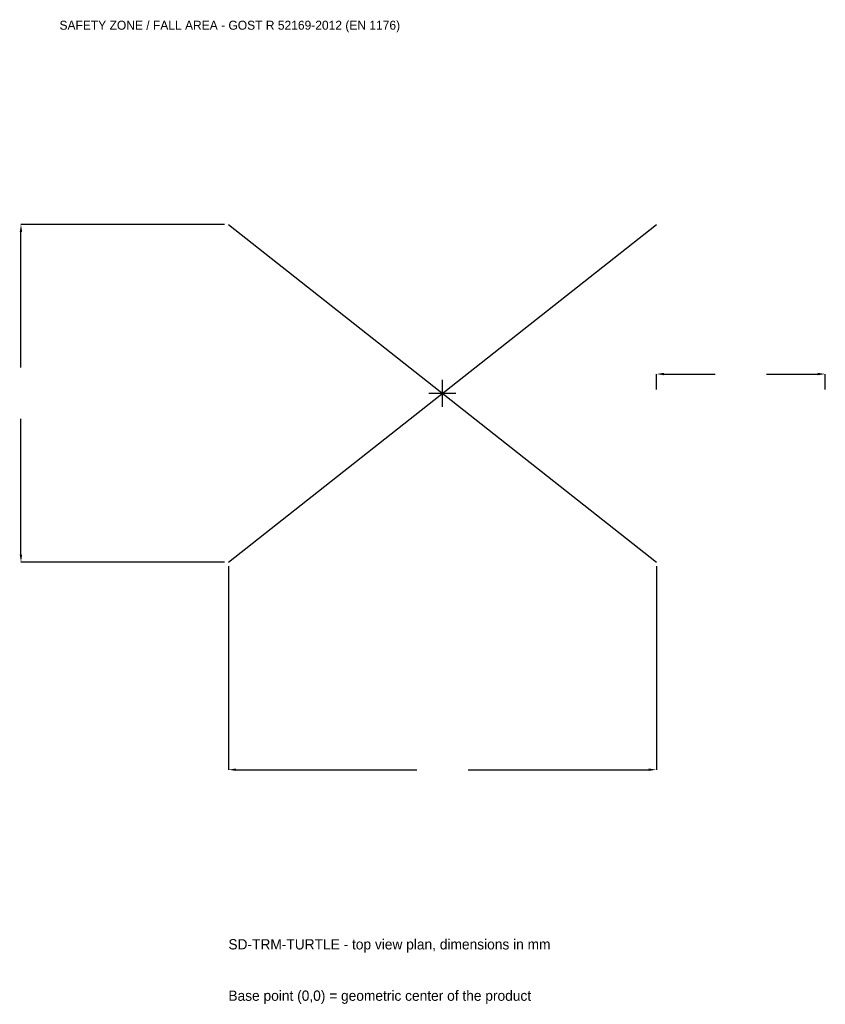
# Model space of a CAD drawing. Extents: x -3753 to 3400, y -5425 to 3317.
import ezdxf

# ---------------------------------------------------------------- set-up
doc = ezdxf.new("R2010")
doc.units = 0
for name, color, linetype in [('GP_MAF_zona_bezopasnosti', 1, 'Continuous'), ('ZSK_DANNYE', 3, 'Continuous'), ('ZSK_KONTUR', 7, 'Continuous'), ('ZSK_RAZMERY', 8, 'Continuous')]:
    doc.layers.add(name, color=color, linetype=linetype)
doc.dimstyles.new('ORION', dxfattribs={"dimtxt": 114, "dimasz": 68.4, "dimexe": 1.25, "dimexo": 34.2, "dimtad": 1, "dimcen": 2.5, "dimazin": 3, "dimtfac": 1, "dimtmove": 0, "dimatfit": 3})

# ---------------------------------------------------------------- blocks, each defined once
blk = doc.blocks.new('_CLOSEDFILLED')
at = {"color": 0, "linetype": 'BYBLOCK'}
blk.add_solid([(-1, 0.16), (0, 0), (-1, -0.16)], dxfattribs=at)
blk = doc.blocks.new('*D1')
for p, q in [((-1900, -1534.2), (-1900, -3342)), ((1900, -1534.2), (1900, -3342)), ((-1831.6, -3342), (-228, -3342)), ((228, -3342), (1831.6, -3342))]:
    blk.add_line(p, q)
at = {"layer": 'Defpoints'}
for p in [(-1900, -1500), (1900, -1500), (-1900, -3342)]:
    blk.add_point(p, dxfattribs=at)
at = {"layer": 'ZSK_RAZMERY', "xscale": 68.39999999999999, "yscale": 68.39999999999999, "rotation": 180}
blk.add_blockref('_CLOSEDFILLED', (-1900, -3342), dxfattribs=at)
at = {"layer": 'ZSK_RAZMERY', "xscale": 68.39999999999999, "yscale": 68.39999999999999}
blk.add_blockref('_CLOSEDFILLED', (1900, -3342), dxfattribs=at)
blk = doc.blocks.new('*D2')
for p, q in [((-1934.2, 1500), (-3742, 1500)), ((-3742, 228), (-3742, 1431.6)), ((-3742, -1431.6), (-3742, -228)), ((-1934.2, -1500), (-3742, -1500))]:
    blk.add_line(p, q)
at = {"layer": 'Defpoints'}
for p in [(-1900, 1500), (-3742, -1500), (-1900, -1500)]:
    blk.add_point(p, dxfattribs=at)
at = {"layer": 'ZSK_RAZMERY', "xscale": 68.39999999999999, "yscale": 68.39999999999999}
for p, rotation in [((-3742, 1500), 90), ((-3742, -1500), 270)]:
    blk.add_blockref('_CLOSEDFILLED', p, dxfattribs=dict(at, rotation=rotation))
blk = doc.blocks.new('*D3')
for p, q in [((1900, 34.2), (1900, 171)), ((1968.4, 171), (2422, 171)), ((2878, 171), (3331.6, 171)), ((3400, 34.2), (3400, 171))]:
    blk.add_line(p, q)
at = {"layer": 'Defpoints'}
for p in [(1900, 171), (1900, 0), (3400, 0)]:
    blk.add_point(p, dxfattribs=at)
at = {"layer": 'ZSK_RAZMERY', "xscale": 68.39999999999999, "yscale": 68.39999999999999, "rotation": 180}
blk.add_blockref('_CLOSEDFILLED', (1900, 171), dxfattribs=at)
at = {"layer": 'ZSK_RAZMERY', "xscale": 68.39999999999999, "yscale": 68.39999999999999}
blk.add_blockref('_CLOSEDFILLED', (3400, 171), dxfattribs=at)
blk = doc.blocks.new('B1')
at = {"layer": 'ZSK_KONTUR'}
for p, q in [((-1900, -1500), (1900, 1500)), ((-1900, 1500), (1900, -1500))]:
    blk.add_line(p, q, dxfattribs=at)
at = {"layer": 'ZSK_RAZMERY'}
for p, q in [((0, -120), (0, 120)), ((-120, 0), (120, 0))]:
    blk.add_line(p, q, dxfattribs=at)
at = {"layer": 'GP_MAF_zona_bezopasnosti', "color": 1}
blk.add_text('SAFETY ZONE / FALL AREA - GOST R 52169-2012 (EN 1176)', height=79.8, dxfattribs=at).set_placement((-3400, 3228))
at = {"layer": 'ZSK_RAZMERY'}
dim = blk.add_linear_dim(base=(-3742, -1500), p1=(-1900, -1500), p2=(-1900, 1500), angle=90, dimstyle='ORION', dxfattribs=at)
dim.commit()
dim.dimension.update_dxf_attribs({"geometry": '*D2', "text_midpoint": (-3742, 0)})
for base, p1, p2, picture, middle in [((1900, 171), (1900, 0), (3400, 0), '*D3', (2650, 171)), ((-1900, -3342), (-1900, -1500), (1900, -1500), '*D1', (0, -3342))]:
    dim = blk.add_linear_dim(base=base, p1=p1, p2=p2, dimstyle='ORION', dxfattribs=at)
    dim.commit()
    dim.dimension.update_dxf_attribs({"geometry": picture, "text_midpoint": middle})

msp = doc.modelspace()

# ---------------------------------------------------------------- block references
msp.add_blockref('B1', (0, 0))

# ---------------------------------------------------------------- texts
at = {"layer": 'ZSK_DANNYE', "color": 3}
msp.add_text('SD-TRM-TURTLE - top view plan, dimensions in mm', height=91.2, dxfattribs=at).set_placement((-1900, -4938))
at = {"layer": 'ZSK_DANNYE', "color": 7}
msp.add_text('Base point (0,0) = geometric center of the product', height=91.2, dxfattribs=at).set_placement((-1900, -5394))

doc.saveas('drawing.dxf')
